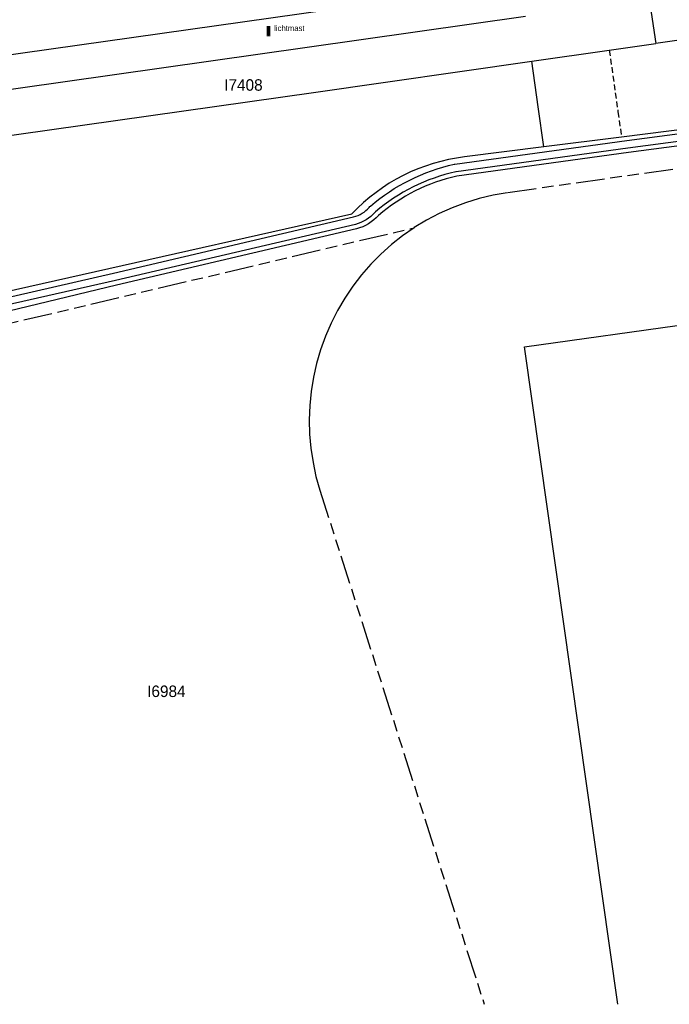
# Model space of a CAD drawing. Extents: x 168491 to 169507, y 481494 to 482503.
# Tile 57 of 108: x 169076 to 169132, y 481500 to 481586. Entities that reach past the tile are written whole.
import ezdxf

# ---------------------------------------------------------------- set-up
doc = ezdxf.new("R2010")
doc.units = 0
doc.header["$LTSCALE"] = 0.5
doc.linetypes.add('KAD', pattern=[12, 5, -1, 2, -1, 2, -1])
doc.linetypes.add('STIPPELFIJN', pattern=[1.5, 1, -0.5])
doc.layers.get('0').update_dxf_attribs({"linetype": 'CONTINUOUS'})
for name, color, linetype in [('G01', 3, 'KAD'), ('G_OWG', 7, 'CONTINUOUS'), ('G_OWT', 7, 'CONTINUOUS'), ('G_PNDMV', 1, 'CONTINUOUS'), ('G_WGD', 2, 'CONTINUOUS'), ('G_WTD', 4, 'CONTINUOUS'), ('PPAL', 7, 'CONTINUOUS'), ('Z01', 2, 'CONTINUOUS')]:
    doc.layers.add(name, color=color, linetype=linetype)

# ---------------------------------------------------------------- blocks, each defined once
blk = doc.blocks.new('PAAL')
at = {"linetype": 'ByBlock', "lineweight": -2}
h = blk.add_hatch(color=0, dxfattribs=at)
h.dxf.hatch_style = 1
h.paths.add_polyline_path([(0.15, 0.8), (-0.15, 0.8), (-0.15, -0.1), (0, -0.1, -0.414214), (-0.1, 0, -1), (0.1, 0, -0.414214), (0, -0.1), (0.15, -0.1)])
at = {"linetype": 'ByBlock', "lineweight": -2, "true_color": 0x681648}
h = blk.add_hatch(color=219, dxfattribs=at)
h.dxf.hatch_style = 1
h.paths.add_polyline_path([(-0.1, 0, 1), (0.1, 0, 1)])
at = {"color": 0, "linetype": 'ByBlock', "lineweight": -2}
blk.add_attdef('PAAL', (0.5, 0.35), '', height=0.5, dxfattribs=at)

msp = doc.modelspace()

# ---------------------------------------------------------------- linework, layer by layer
at = {"layer": 'G01'}
for points in [[(169150.428, 481575.087), (169118.177, 481570.535), (169116.955, 481570.322), (169115.749, 481570.034), (169114.562, 481569.672), (169113.401, 481569.237), (169112.268, 481568.731), (169111.169, 481568.156), (169110.108, 481567.514), (169110.092, 481567.503)], [(169055.8572, 481500), (169055.148, 481503.709), (169053.677, 481519.271), (169051.087, 481533.685), (169050.942, 481535.812), (169058.618, 481555.348), (169110.092, 481567.503)], [(169110.092, 481567.503), (169109.088, 481566.808), (169108.114, 481566.04), (169107.19, 481565.213), (169106.318, 481564.33), (169105.503, 481563.395), (169104.747, 481562.412), (169104.053, 481561.384), (169103.425, 481560.314), (169102.863, 481559.208), (169102.371, 481558.069), (169101.951, 481556.902), (169101.604, 481555.712), (169101.331, 481554.502), (169101.133, 481553.277), (169101.012, 481552.043), (169100.967, 481550.803), (169100.999, 481549.563), (169101.108, 481548.328), (169101.293, 481547.101), (169101.553, 481545.888), (169101.888, 481544.694), (169116.184, 481500)]]:
    msp.add_lwpolyline(points, dxfattribs=at)
at = {"layer": 'G_OWG', "linetype": 'Continuous', "lineweight": 25, "transparency": 33554687}
for points in [[(169193.044, 481584.121), (169149.176, 481578.052), (169128.13, 481575.389)], [(169121.369, 481574.533), (169120.881, 481578.006), (169120.324, 481581.975)], [(169128.13, 481575.389), (169121.369, 481574.533)]]:
    msp.add_lwpolyline(points, dxfattribs=at)
at = {"layer": 'G_OWG', "linetype": 'STIPPELFIJN', "lineweight": -3, "transparency": 33554687}
msp.add_lwpolyline([(169127.071, 481582.936), (169127.823, 481577.574), (169128.13, 481575.389)], dxfattribs=at)
at = {"layer": 'G_OWT', "linetype": 'Continuous', "lineweight": 25, "transparency": 33554687}
for points in [[(169185.263, 481581.575), (169166.9, 481579.067), (169128.737, 481574.034), (169113.807, 481571.984)], [(169121.369, 481574.533), (169114.487, 481573.662)], [(169057.718, 481558.163), (169104.677, 481568.71)], [(169105.077, 481567.413), (169084.189, 481562.524), (169058.477, 481556.31)]]:
    msp.add_lwpolyline(points, dxfattribs=at)
for points in [[(169114.487, 481573.662, 0.1755659), (169104.677, 481568.71)], [(169113.807, 481571.984, 0.1227065), (169106.982, 481568.577)], [(169106.982, 481568.577, -0.1535455), (169105.077, 481567.413)]]:
    msp.add_lwpolyline(points, format="xyb", dxfattribs=at)
at = {"layer": 'G_PNDMV', "linetype": 'Continuous', "lineweight": 25, "transparency": 33554687}
msp.add_lwpolyline([(169127.8024, 481500), (169119.694, 481557.143), (169134.233, 481559.17)], dxfattribs=at)
at = {"layer": 'G_WGD', "linetype": 'Continuous', "lineweight": 25, "transparency": 33554687}
for points in [[(169180.277, 481590.516), (169131.108, 481583.511)], [(169119.365, 481588.813), (169112.2, 481587.808), (169037.384, 481577.24)], [(169037.802, 481574.281), (169100.771, 481583.185), (169119.776, 481585.883)], [(169127.071, 481582.936), (169131.108, 481583.511)], [(169120.324, 481581.975), (169127.071, 481582.936)], [(169038.356, 481570.361), (169101.327, 481579.268), (169120.324, 481581.975)]]:
    msp.add_lwpolyline(points, dxfattribs=at)
at = {"layer": 'G_WGD', "lineweight": -3, "transparency": 33554687}
msp.add_lwpolyline([(169130.553, 481587.413), (169131.108, 481583.511)], dxfattribs=at)
at = {"layer": 'G_WTD', "linetype": 'Continuous', "lineweight": 25, "transparency": 33554687}
for points in [[(169113.576, 481573.022), (169113.619, 481573.031), (169128.595, 481575.088), (169166.759, 481580.121), (169185.106, 481582.627)], [(169185.205, 481581.967), (169166.847, 481579.46), (169128.684, 481574.427), (169113.737, 481572.374), (169113.721, 481572.371)], [(169106.18, 481569.276), (169106.231, 481569.335), (169106.291, 481569.385)], [(169106.724, 481568.878), (169106.702, 481568.859), (169106.683, 481568.837)], [(169057.744, 481557.548), (169083.942, 481563.559), (169104.827, 481568.447)], [(169104.984, 481567.798), (169084.097, 481562.91), (169065.514, 481558.712), (169057.909, 481556.966)]]:
    msp.add_lwpolyline(points, dxfattribs=at)
for points in [[(169106.291, 481569.385, -0.1228645), (169113.576, 481573.022)], [(169113.721, 481572.371, 0.1227766), (169106.724, 481568.878)], [(169104.827, 481568.447, 0.1530488), (169106.18, 481569.276)], [(169106.683, 481568.837, -0.152936), (169104.984, 481567.798)]]:
    msp.add_lwpolyline(points, format="xyb", dxfattribs=at)

# ---------------------------------------------------------------- block references
at = {"layer": 'PPAL', "linetype": 'Continuous', "lineweight": 13, "transparency": 33554687}
msp.add_blockref('PAAL', (169097.418, 481584.25), dxfattribs=at).add_auto_attribs({'PAAL': 'lichtmast'})

# ---------------------------------------------------------------- texts
at = {"layer": 'Z01', "ltscale": 0.5}
for s, p in [('I7408', (169093.5655, 481579.4107)), ('I6984', (169086.8625, 481526.7097))]:
    msp.add_text(s, height=1, dxfattribs=at).set_placement(p)

doc.saveas('drawing.dxf')
